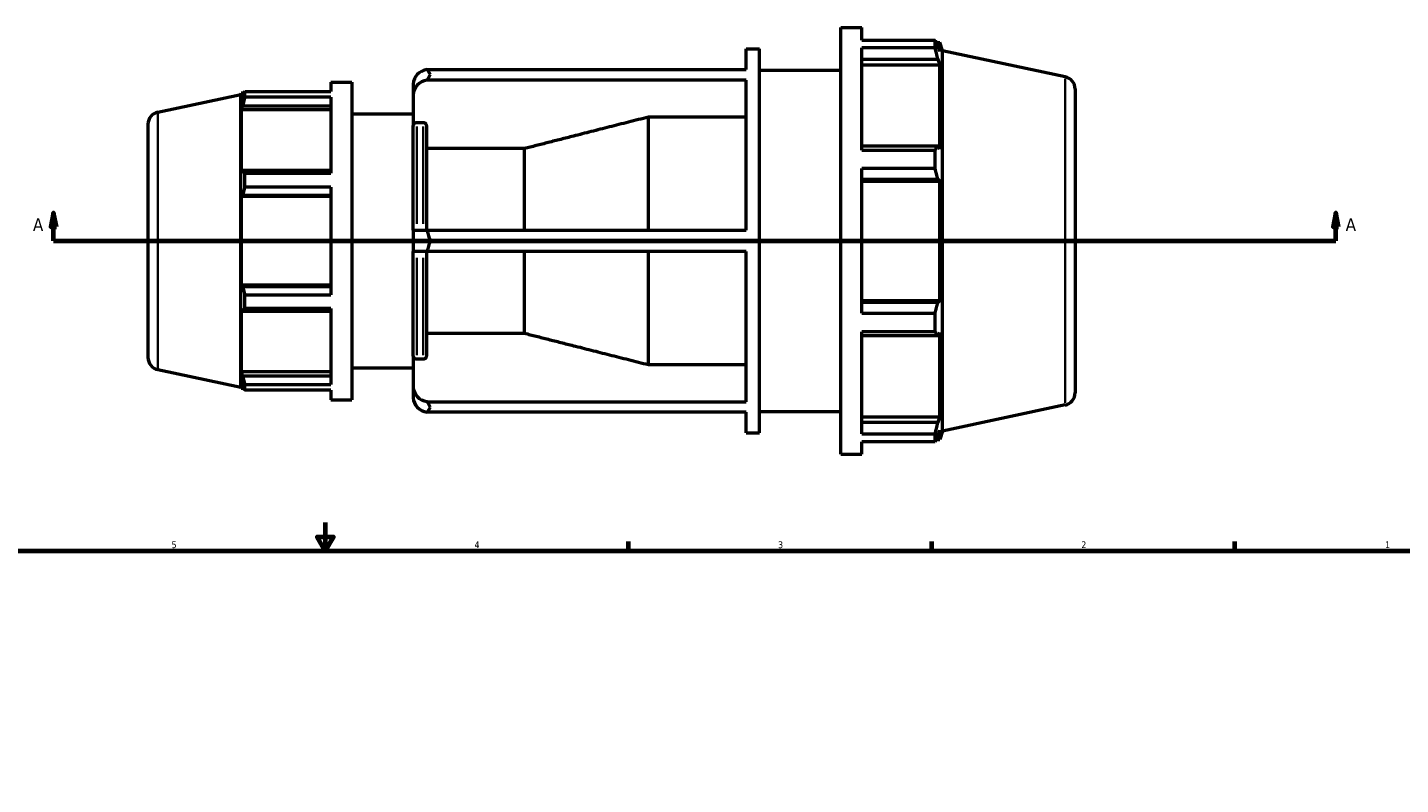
# Model space of a CAD drawing. Header units: inches. Extents: x -6.5 to 55.6, y -14.1 to 35.7.
# Tile 6 of 8: x 12.8 to 32.1, y 17.7 to 28.3. Entities that reach past the tile are written whole.
import ezdxf

# ---------------------------------------------------------------- set-up
doc = ezdxf.new("R2010")
doc.units = ezdxf.units.IN
doc.header["$MEASUREMENT"] = 0
for name, color, linetype, lineweight in [('Border (ANSI)', 7, 'Continuous', 70), ('Section Line (ANSI)', 7, 'Continuous', 70), ('Visible (ANSI)', 7, 'Continuous', 50), ('Visible Narrow (ANSI)', 7, 'Continuous', 35)]:
    doc.layers.add(name, color=color, linetype=linetype, lineweight=lineweight)
doc.styles.add('Label Text (ANSI)', font='tahoma.ttf')
doc.styles.add('Note Text (ANSI)', font='tahoma.ttf')

# ---------------------------------------------------------------- blocks, each defined once
blk = doc.blocks.new('Borders Default Border')
at = {"layer": 'Border (ANSI)'}
for p, q in [((21.25, 21), (21.25, 21.134)), ((25.5, 21), (25.5, 21.134)), ((29.75, 21), (29.75, 21.134))]:
    blk.add_line(p, q, dxfattribs=at)
at = {"layer": 'Border (ANSI)', "flags": 128}
for points in [[(17, 21.4), (17, 21), (16.885, 21.2), (17.115, 21.2), (17, 21)], [(0.5, 1), (0.5, 21), (33.5, 21), (33.5, 1), (0.5, 1)]]:
    blk.add_lwpolyline(points, dxfattribs=at)
at = {"layer": 'Border (ANSI)', "color": 5, "true_color": 0x0000ff, "char_height": 0.0945, "attachment_point": 7, "style": 'Note Text (ANSI)'}
for s, insert in [('5', (14.847, 21.038)), ('4', (19.092, 21.04)), ('3', (23.346, 21.038)), ('2', (27.596, 21.04)), ('1', (31.854, 21.04))]:
    blk.add_mtext(s, dxfattribs=dict(at, insert=insert))
blk = doc.blocks.new('2dTransSection0')
at = {"layer": 'Section Line (ANSI)', "linetype": 'Continuous'}
for p, q in [((13.193, 25.739), (13.154, 25.542)), ((13.193, 25.542), (13.193, 25.739)), ((13.233, 25.542), (13.193, 25.739)), ((31.164, 25.739), (31.125, 25.542)), ((31.164, 25.542), (31.164, 25.739)), ((31.203, 25.542), (31.164, 25.739)), ((13.154, 25.542), (13.233, 25.542)), ((13.193, 25.345), (13.193, 25.542)), ((31.125, 25.542), (31.203, 25.542)), ((31.164, 25.345), (31.164, 25.542)), ((13.193, 25.345), (13.552, 25.345)), ((30.806, 25.345), (31.164, 25.345))]:
    blk.add_line(p, q, dxfattribs=at)
at = {"layer": 'Section Line (ANSI)'}
blk.add_line((13.193, 25.345), (31.164, 25.345), dxfattribs=at)
at = {"layer": 'Section Line (ANSI)', "linetype": 'Continuous', "flags": 128}
for points in [[(13.233, 25.542), (13.193, 25.739), (13.154, 25.542), (13.233, 25.542)], [(31.203, 25.542), (31.164, 25.739), (31.125, 25.542), (31.203, 25.542)]]:
    blk.add_lwpolyline(points, dxfattribs=at)
at = {"layer": 'Section Line (ANSI)'}
for points in [[(13.233, 25.542), (13.193, 25.739), (13.154, 25.542), (13.233, 25.542)], [(31.203, 25.542), (31.164, 25.739), (31.125, 25.542), (31.203, 25.542)]]:
    blk.add_solid(points, dxfattribs=at)
at = {"layer": 'Section Line (ANSI)', "char_height": 0.18, "attachment_point": 7, "style": 'Label Text (ANSI)'}
for insert in [(12.904, 25.483), (31.301, 25.483)]:
    blk.add_mtext('A', dxfattribs=dict(at, insert=insert))

msp = doc.modelspace()

# ---------------------------------------------------------------- linework, layer by layer
at = {"layer": 'Visible (ANSI)'}
for p, q in [((24.224, 22.355), (24.224, 28.335)), ((24.224, 28.335), (24.52, 28.335)), ((24.52, 28.158), (24.52, 28.335)), ((24.52, 28.158), (25.547, 28.158)), ((25.547, 28.05), (25.547, 28.158)), ((25.564, 28.126), (25.615, 28.126)), ((25.653, 28.009), (25.615, 28.126)), ((25.615, 27.997), (25.615, 28.126)), ((22.901, 27.746), (22.901, 28.036)), ((22.901, 28.036), (23.086, 28.036)), ((23.086, 22.654), (23.086, 28.036)), ((24.52, 26.618), (24.52, 28.05)), ((25.547, 28.05), (24.52, 28.05)), ((25.615, 27.997), (25.586, 28.082)), ((25.653, 22.68), (25.653, 28.009)), ((27.371, 27.644), (25.653, 28.009)), ((18.43, 27.746), (22.901, 27.746)), ((23.086, 27.737), (24.224, 27.737)), ((24.52, 27.891), (25.586, 27.891)), ((24.52, 27.811), (25.615, 27.811)), ((25.586, 27.891), (25.615, 27.811)), ((25.615, 26.629), (25.615, 27.811)), ((17.078, 27.57), (17.078, 27.438)), ((17.078, 27.57), (17.375, 27.57)), ((17.375, 27.57), (17.375, 23.12)), ((18.235, 27.542), (18.235, 27.394)), ((22.901, 27.598), (18.43, 27.598)), ((22.901, 25.493), (22.901, 27.598)), ((14.655, 27.149), (15.816, 27.396)), ((15.816, 27.396), (15.822, 27.414)), ((15.816, 23.294), (15.816, 27.396)), ((15.822, 27.414), (15.822, 27.318)), ((15.86, 27.414), (15.822, 27.414)), ((15.844, 27.382), (15.822, 27.318)), ((15.873, 27.438), (17.078, 27.438)), ((15.873, 27.358), (15.873, 27.438)), ((17.078, 27.358), (15.873, 27.358)), ((17.078, 27.358), (17.078, 26.292)), ((18.235, 27.394), (18.235, 26.959)), ((27.509, 27.473), (27.509, 23.216)), ((15.822, 27.18), (15.844, 27.239)), ((17.078, 27.18), (15.822, 27.18)), ((15.822, 27.18), (15.822, 26.3)), ((15.844, 27.239), (17.078, 27.239)), ((14.517, 23.712), (14.517, 26.978)), ((17.375, 27.125), (18.235, 27.125)), ((18.235, 25.493), (18.235, 26.959)), ((18.373, 27), (18.282, 27)), ((18.421, 26.959), (18.421, 25.493)), ((21.529, 25.493), (21.529, 27.079)), ((22.901, 27.079), (21.529, 27.079)), ((19.792, 26.638), (18.421, 26.638)), ((19.792, 25.493), (19.792, 26.638)), ((25.586, 26.67), (24.52, 26.67)), ((24.52, 26.618), (25.547, 26.618)), ((25.547, 26.357), (25.547, 26.618)), ((25.615, 26.629), (25.586, 26.67)), ((15.844, 26.331), (15.822, 26.3)), ((17.078, 26.331), (15.844, 26.331)), ((15.873, 26.292), (17.078, 26.292)), ((15.873, 26.098), (15.873, 26.292)), ((24.52, 24.332), (24.52, 26.357)), ((25.547, 26.357), (24.52, 26.357)), ((24.52, 26.208), (25.586, 26.208)), ((24.52, 26.181), (25.615, 26.181)), ((25.586, 26.208), (25.615, 26.181)), ((25.615, 24.509), (25.615, 26.181)), ((15.822, 25.967), (15.844, 25.987)), ((15.844, 25.987), (17.078, 25.987)), ((17.078, 26.098), (15.873, 26.098)), ((17.078, 26.098), (17.078, 24.591)), ((17.078, 25.967), (15.822, 25.967)), ((15.822, 25.967), (15.822, 24.723)), ((18.235, 25.493), (18.235, 25.196)), ((18.235, 25.493), (18.43, 25.493)), ((18.43, 25.493), (22.901, 25.493)), ((18.43, 25.196), (18.235, 25.196)), ((18.235, 23.731), (18.235, 25.196)), ((18.421, 25.196), (18.421, 23.731)), ((22.901, 25.196), (18.43, 25.196)), ((19.792, 24.051), (19.792, 25.196)), ((21.529, 23.611), (21.529, 25.196)), ((22.901, 23.092), (22.901, 25.196)), ((17.078, 24.723), (15.822, 24.723)), ((15.844, 24.702), (15.822, 24.723)), ((17.078, 24.702), (15.844, 24.702)), ((15.873, 24.591), (17.078, 24.591)), ((15.873, 24.397), (15.873, 24.591)), ((24.52, 24.509), (25.615, 24.509)), ((25.586, 24.482), (24.52, 24.482)), ((25.615, 24.509), (25.586, 24.482)), ((15.822, 24.389), (15.822, 23.509)), ((15.822, 24.389), (15.844, 24.359)), ((15.844, 24.359), (17.078, 24.359)), ((17.078, 24.397), (15.873, 24.397)), ((17.078, 24.397), (17.078, 23.332)), ((24.52, 24.332), (25.547, 24.332)), ((25.547, 24.071), (25.547, 24.332)), ((24.52, 22.64), (24.52, 24.071)), ((25.547, 24.071), (24.52, 24.071)), ((25.586, 24.019), (25.615, 24.061)), ((25.615, 22.878), (25.615, 24.061)), ((18.421, 24.051), (19.792, 24.051)), ((24.52, 24.019), (25.586, 24.019)), ((18.235, 23.731), (18.235, 23.296)), ((18.282, 23.69), (18.373, 23.69)), ((14.655, 23.541), (15.816, 23.294)), ((17.078, 23.509), (15.822, 23.509)), ((15.844, 23.45), (15.822, 23.509)), ((17.375, 23.565), (18.235, 23.565)), ((21.529, 23.611), (22.901, 23.611)), ((15.816, 23.294), (15.822, 23.276)), ((15.822, 23.371), (15.822, 23.276)), ((15.822, 23.371), (15.844, 23.308)), ((17.078, 23.45), (15.844, 23.45)), ((15.873, 23.332), (17.078, 23.332)), ((15.873, 23.251), (15.873, 23.332)), ((18.235, 23.296), (18.235, 23.147)), ((15.86, 23.276), (15.822, 23.276)), ((17.078, 23.251), (15.873, 23.251)), ((17.078, 23.251), (17.078, 23.12)), ((17.078, 23.12), (17.375, 23.12)), ((18.43, 23.092), (22.901, 23.092)), ((22.901, 22.944), (18.43, 22.944)), ((22.901, 22.654), (22.901, 22.944)), ((23.086, 22.953), (24.224, 22.953)), ((27.371, 23.046), (25.653, 22.68)), ((24.52, 22.878), (25.615, 22.878)), ((25.586, 22.799), (24.52, 22.799)), ((25.615, 22.878), (25.586, 22.799)), ((22.901, 22.654), (23.086, 22.654)), ((24.52, 22.64), (25.547, 22.64)), ((24.52, 22.355), (24.52, 22.531)), ((25.547, 22.531), (24.52, 22.531)), ((25.547, 22.531), (25.547, 22.64)), ((25.564, 22.564), (25.615, 22.564)), ((25.586, 22.607), (25.615, 22.693)), ((25.615, 22.564), (25.615, 22.693)), ((25.653, 22.68), (25.615, 22.564)), ((24.224, 22.355), (24.52, 22.355))]:
    msp.add_line(p, q, dxfattribs=at)
for centre, start, end in [((27.334, 27.473), 0, 78), ((14.691, 26.978), 102, 180), ((14.691, 23.712), 180, 258), ((27.334, 23.216), 282, 0)]:
    msp.add_arc(centre, 0.175, start, end, dxfattribs=at)
for centre, start_param, end_param in [((18.474, 27.542), 4.897609, 6.283185), ((18.474, 27.394), 4.897609, 6.283185), ((18.474, 23.296), 0, 1.385577), ((18.474, 23.147), 0, 1.385577)]:
    msp.add_ellipse(centre, major_axis=(-0.239, 0), ratio=0.866025, start_param=start_param, end_param=end_param, dxfattribs=at)
for points, weights in [([(25.547, 28.158), (25.567, 28.119), (25.586, 28.082)], [1, 1.00120280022, 1.00158875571]), ([(25.586, 27.891), (25.567, 27.969), (25.547, 28.05)], [1.00158875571, 1.00120280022, 1]), ([(15.844, 27.382), (15.858, 27.41), (15.873, 27.438)], [1.00085050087, 1.00083374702, 1]), ([(15.873, 27.358), (15.858, 27.297), (15.844, 27.239)], [1, 1.00083374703, 1.00085050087]), ([(21.529, 27.079), (20.54, 26.828), (19.792, 26.638)], [1, 1.00968477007, 1]), ([(25.547, 26.618), (25.567, 26.645), (25.586, 26.67)], [1, 1.00120280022, 1.00158875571]), ([(15.844, 26.331), (15.858, 26.312), (15.873, 26.292)], [1.00085050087, 1.00083374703, 1]), ([(25.586, 26.208), (25.567, 26.281), (25.547, 26.357)], [1.00158875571, 1.00120280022, 1]), ([(15.873, 26.098), (15.858, 26.042), (15.844, 25.987)], [1, 1.00083374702, 1.00085050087]), ([(15.844, 24.702), (15.858, 24.648), (15.873, 24.591)], [1.00085050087, 1.00083374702, 1]), ([(25.547, 24.332), (25.567, 24.409), (25.586, 24.482)], [1, 1.00120280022, 1.00158875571]), ([(15.873, 24.397), (15.858, 24.377), (15.844, 24.359)], [1, 1.00083374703, 1.00085050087]), ([(25.586, 24.019), (25.567, 24.045), (25.547, 24.071)], [1.00158875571, 1.00120280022, 1]), ([(19.792, 24.051), (20.54, 23.861), (21.529, 23.611)], [1, 1.00968477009, 1]), ([(15.844, 23.45), (15.858, 23.392), (15.873, 23.332)], [1.00085050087, 1.00083374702, 1]), ([(15.873, 23.251), (15.858, 23.28), (15.844, 23.308)], [1, 1.00083374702, 1.00085050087]), ([(25.547, 22.64), (25.567, 22.721), (25.586, 22.799)], [1, 1.00120280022, 1.00158875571]), ([(25.586, 22.607), (25.567, 22.57), (25.547, 22.531)], [1.00158875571, 1.00120280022, 1])]:
    msp.add_rational_spline(points, weights, degree=2, dxfattribs=at)
for points in [[(18.474, 27.675), (18.46, 27.699), (18.445, 27.723), (18.43, 27.746)], [(18.43, 27.598), (18.445, 27.625), (18.46, 27.651), (18.474, 27.675)], [(18.474, 25.345), (18.46, 25.392), (18.445, 25.442), (18.43, 25.493)], [(18.43, 25.196), (18.445, 25.248), (18.46, 25.297), (18.474, 25.345)], [(18.474, 23.014), (18.46, 23.038), (18.445, 23.064), (18.43, 23.092)], [(18.43, 22.944), (18.445, 22.967), (18.46, 22.991), (18.474, 23.014)]]:
    msp.add_open_spline(points, degree=3, dxfattribs=at)
for points, knots in [([(18.282, 27), (18.276, 27), (18.27, 26.999), (18.259, 26.995), (18.253, 26.992), (18.245, 26.984), (18.241, 26.979), (18.236, 26.97), (18.235, 26.964), (18.235, 26.959)], [0, 0, 0, 0, 0.0444632, 0.0444632, 0.0889891, 0.0889891, 0.1335926, 0.1335926, 0.1782639, 0.1782639, 0.1782639, 0.1782639]), ([(18.421, 26.959), (18.421, 26.964), (18.419, 26.97), (18.415, 26.979), (18.411, 26.984), (18.403, 26.992), (18.397, 26.995), (18.386, 26.999), (18.379, 27), (18.373, 27)], [-0.1782639, -0.1782639, -0.1782639, -0.1782639, -0.1335926, -0.1335926, -0.0889891, -0.0889891, -0.0444632, -0.0444632, 0, 0, 0, 0]), ([(18.235, 23.731), (18.235, 23.726), (18.236, 23.72), (18.241, 23.71), (18.245, 23.705), (18.253, 23.698), (18.259, 23.695), (18.27, 23.691), (18.276, 23.69), (18.282, 23.69)], [-0.1782639, -0.1782639, -0.1782639, -0.1782639, -0.1335926, -0.1335926, -0.0889891, -0.0889891, -0.0444632, -0.0444632, 0, 0, 0, 0]), ([(18.373, 23.69), (18.379, 23.69), (18.386, 23.691), (18.397, 23.695), (18.403, 23.698), (18.411, 23.705), (18.415, 23.71), (18.419, 23.72), (18.421, 23.726), (18.421, 23.731)], [0, 0, 0, 0, 0.0444632, 0.0444632, 0.0889891, 0.0889891, 0.1335926, 0.1335926, 0.1782639, 0.1782639, 0.1782639, 0.1782639])]:
    msp.add_open_spline(points, degree=3, knots=knots, dxfattribs=at)
at = {"layer": 'Visible Narrow (ANSI)'}
for p, q in [((27.371, 23.074), (27.371, 27.616)), ((14.655, 27.127), (14.655, 23.563)), ((18.282, 26.948), (18.282, 25.583)), ((18.373, 25.583), (18.373, 26.948)), ((18.282, 25.107), (18.282, 23.742)), ((18.373, 23.742), (18.373, 25.107))]:
    msp.add_line(p, q, dxfattribs=at)

# ---------------------------------------------------------------- block references
msp.add_blockref('Borders Default Border', (0, 0))
at = {"layer": 'Section Line (ANSI)'}
msp.add_blockref('2dTransSection0', (0, 0), dxfattribs=at)

doc.saveas('drawing.dxf')
